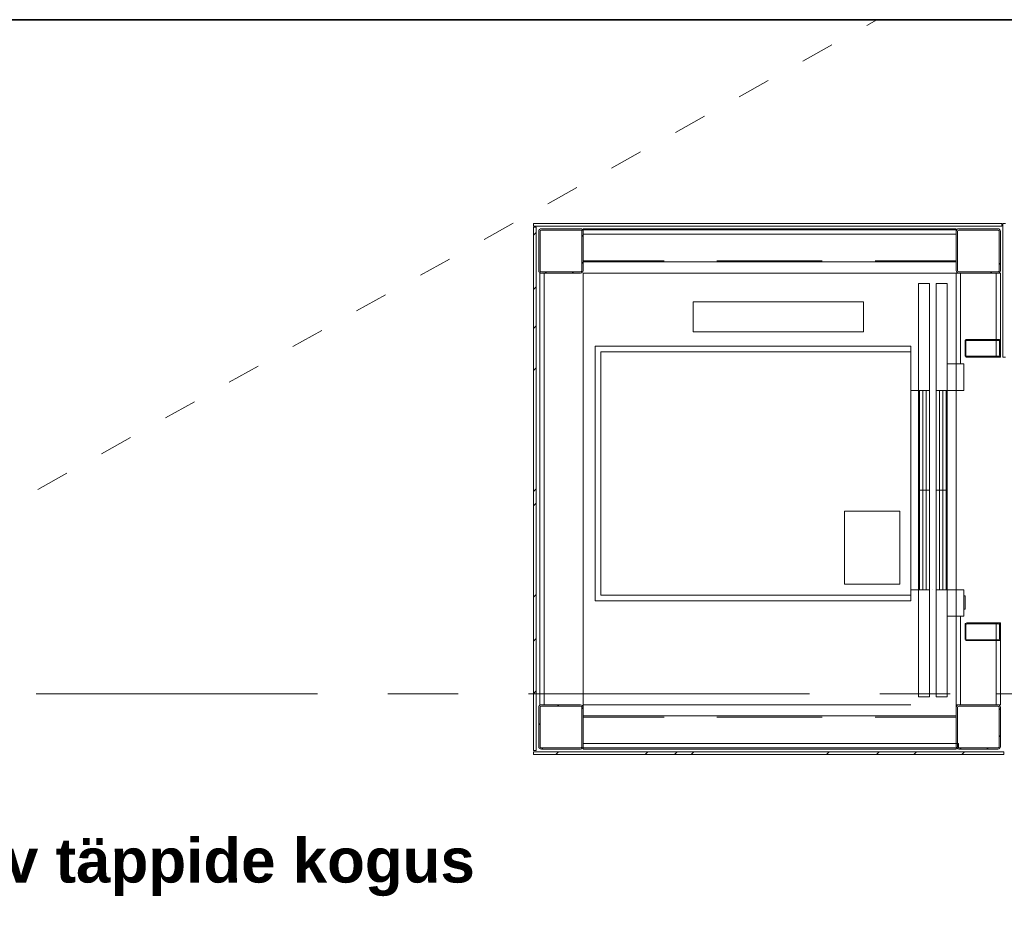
# Model space of a CAD drawing. Header units: millimetres. Extents: x -469965 to -394737, y -22321 to 14469.
# Tile 17 of 256: x -466565 to -462118, y 3469 to 7496. Entities that reach past the tile are written whole.
import ezdxf

# ---------------------------------------------------------------- set-up
doc = ezdxf.new("R2010")
doc.units = ezdxf.units.MM
doc.header["$MEASUREMENT"] = 0
doc.layers.add('Drawing & Figure_Pen_No__100', color=7, linetype='Continuous', lineweight=20)
doc.layers.add('Drawing & Figure_Pen_No__21', color=7, linetype='Continuous', lineweight=35)
doc.layers.add('Drawing & Figure_Pen_No__65', color=7, linetype='Continuous', lineweight=20, true_color=0x80c2ff)
doc.styles.add('GENERATED_STYLE_4', font='arial.ttf')

msp = doc.modelspace()

# ---------------------------------------------------------------- linework, layer by layer
at = {"layer": 'Drawing & Figure_Pen_No__100', "color": 7, "linetype": 'Continuous', "lineweight": 20}
for points in [[(-462739.4, 7470.5), (-462693.5, 7496.2)], [(-463027.4, 7309.3), (-462896.5, 7382.5)], [(-463315.3, 7148.1), (-463184.4, 7221.3)], [(-463603.3, 6986.9), (-463472.4, 7060.1)], [(-463891.2, 6825.7), (-463760.3, 6898.9)], [(-464179.2, 6664.5), (-464048.3, 6737.7)], [(-464467.1, 6503.3), (-464336.2, 6576.5)], [(-464244.3, 6575.8), (-462128.9, 6575.8)], [(-464244.3, 6575.8), (-464244.3, 6563.8)], [(-462128.9, 6563.8), (-464244.3, 6563.8)], [(-464244.3, 4194.8), (-464244.3, 6558.8)], [(-464232.3, 6558.8), (-464244.3, 6558.8)], [(-464232.3, 6558.8), (-464232.3, 4194.8)], [(-464220.3, 6539.8), (-464220.3, 6363.8)], [(-464214.3, 6363.8), (-464214.3, 6539.8)], [(-464032.3, 6551.8), (-464208.3, 6551.8)], [(-464208.3, 6545.8), (-464032.3, 6545.8)], [(-464026.3, 6539.8), (-464026.3, 6363.8)], [(-462335.3, 6551.8), (-464020.3, 6551.8)], [(-464020.3, 6546.9), (-464020.3, 6551.8)], [(-462335.3, 6546.8), (-464020.3, 6546.8)], [(-464020.3, 6546.8), (-464020.3, 6526.8)], [(-464020.3, 6363.8), (-464020.3, 6539.8)], [(-462335.3, 6551.8), (-462335.3, 6546.9)], [(-462335.3, 6526.8), (-462335.3, 6546.8)], [(-462335.3, 6539.8), (-462335.3, 6363.8)], [(-462329.3, 6363.8), (-462329.3, 6539.8)], [(-462147.3, 6551.8), (-462323.3, 6551.8)], [(-462323.3, 6545.8), (-462147.3, 6545.8)], [(-462141.3, 6539.8), (-462141.3, 6363.8)], [(-462135.3, 6363.8), (-462135.3, 6539.8)], [(-462128.9, 6563.8), (-462128.9, 6575.8)], [(-462111.9, 6575.8), (-462123.9, 6575.8)], [(-462123.9, 6575.8), (-462123.9, 5971.8)], [(-464244.3, 6522.5), (-464232.3, 6534.5)], [(-464026.3, 6517), (-464020.3, 6523)], [(-464020.3, 6526.8), (-462335.3, 6526.8)], [(-464755.1, 6342.1), (-464624.2, 6415.3)], [(-464020.3, 6407.8), (-463654.1, 6407.8)], [(-463415.9, 6407.8), (-462939.7, 6407.8)], [(-462701.6, 6407.8), (-462335.3, 6407.8)], [(-464026.3, 6395.1), (-464020.3, 6401.1)], [(-464020.3, 6401.8), (-462335.3, 6401.8)], [(-462141.3, 6390.5), (-462135.3, 6396.5)], [(-464215.3, 6351.8), (-464215.3, 4401.8)], [(-464195.3, 6351.8), (-464215.3, 6351.8)], [(-464032.3, 6357.8), (-464208.3, 6357.8)], [(-464208.3, 6351.8), (-464032.3, 6351.8)], [(-464195.3, 4401.8), (-464195.3, 6351.8)], [(-464191.5, 6351.8), (-464185.5, 6357.8)], [(-464069.6, 6351.8), (-464063.6, 6357.8)], [(-464020.3, 6351.8), (-462335.3, 6351.8)], [(-464020.3, 4389.8), (-464020.3, 6351.8)], [(-464020.3, 6351.8), (-462540.3, 6351.8)], [(-464020.3, 4401.8), (-464020.3, 6351.8)], [(-462377.8, 6351.8), (-462425.3, 6351.8)], [(-462335.3, 6351.8), (-462335.3, 5941.8)], [(-462315.3, 6351.8), (-462335.3, 6351.8)], [(-462147.3, 6357.8), (-462323.3, 6357.8)], [(-462323.3, 6351.8), (-462147.3, 6351.8)], [(-462315.3, 5941.8), (-462315.3, 6351.8)], [(-462179.9, 6351.8), (-462173.9, 6357.8)], [(-462155.3, 6351.8), (-462155.3, 5971.8)], [(-462135.3, 6351.8), (-462155.3, 6351.8)], [(-462135.3, 5971.8), (-462135.3, 6351.8)], [(-464244.3, 6277.5), (-464232.3, 6289.5)], [(-462505.3, 6305.3), (-462455.3, 6305.3)], [(-462505.3, 5371.8), (-462505.3, 6305.3)], [(-462455.3, 6305.3), (-462455.3, 5371.8)], [(-462425.3, 6305.3), (-462375.3, 6305.3)], [(-462425.3, 6305.3), (-462425.3, 5371.8)], [(-462375.3, 5371.8), (-462375.3, 6305.3)], [(-465043, 6180.9), (-464912.1, 6254.1)], [(-462753.3, 6221.9), (-463523.8, 6221.9)], [(-463523.8, 6086.9), (-463523.8, 6221.9)], [(-462753.3, 6086.9), (-462753.3, 6221.9)], [(-465331, 6019.7), (-465200.1, 6092.9)], [(-464244.3, 6100.9), (-464232.3, 6112.9)], [(-462753.3, 6086.9), (-463523.8, 6086.9)], [(-462143.3, 6051.8), (-462287.3, 6051.8)], [(-463965.3, 6021.8), (-462540.3, 6021.8)], [(-463965.3, 4871.8), (-463965.3, 6021.8)], [(-462540.3, 6021.8), (-462540.3, 4871.8)], [(-462295.3, 6043.8), (-462295.3, 5979.8)], [(-462291.3, 5979.8), (-462291.3, 6043.8)], [(-462287.3, 6047.8), (-462143.3, 6047.8)], [(-462139.3, 6043.8), (-462139.3, 5979.8)], [(-462135.3, 5979.8), (-462135.3, 6043.8)], [(-463940.3, 5996.8), (-462540.3, 5996.8)], [(-463940.3, 4896.8), (-463940.3, 5996.8)], [(-462143.3, 5975.8), (-462287.3, 5975.8)], [(-462287.3, 5971.8), (-462143.3, 5971.8)], [(-462155.3, 5971.8), (-462135.3, 5971.8)], [(-462123.9, 5971.8), (-462111.9, 5971.8)], [(-465618.9, 5858.5), (-465488, 5931.7)], [(-464244.3, 5911.2), (-464232.3, 5923.2)], [(-462375.3, 5941.8), (-462335.3, 5941.8)], [(-462335.3, 5941.8), (-462335.3, 4801.8)], [(-462335.3, 5941.8), (-462315.3, 5941.8)], [(-462315.3, 5941.8), (-462300.3, 5941.8)], [(-462300.3, 5941.8), (-462300.3, 5821.8)], [(-462540.3, 5821.8), (-462455.3, 5821.8)], [(-462500.3, 5821.8), (-462500.3, 4921.8)], [(-462485.3, 5821.8), (-462485.3, 4921.8)], [(-462470.3, 5821.8), (-462470.3, 4921.8)], [(-462425.3, 5821.8), (-462375.3, 5821.8)], [(-462410.3, 5821.8), (-462410.3, 4921.8)], [(-462395.3, 5821.8), (-462395.3, 4921.8)], [(-462380.3, 5821.8), (-462380.3, 4921.8)], [(-462375.3, 5821.8), (-462300.3, 5821.8)], [(-465906.9, 5697.3), (-465776, 5770.5)], [(-466194.8, 5536.1), (-466063.9, 5609.4)], [(-466482.8, 5374.9), (-466351.9, 5448.2)], [(-464244.3, 5365.1), (-464232.3, 5377.1)], [(-462455.3, 5371.8), (-462505.3, 5371.8)], [(-462505.3, 5371.8), (-462505.3, 4438.3)], [(-462455.3, 4438.3), (-462455.3, 5371.8)], [(-462425.3, 4438.3), (-462425.3, 5371.8)], [(-462375.3, 5371.8), (-462425.3, 5371.8)], [(-462375.3, 5371.8), (-462375.3, 4438.3)], [(-464244.3, 5299.9), (-464232.3, 5311.9)], [(-462840.3, 5276.8), (-462590.3, 5276.8)], [(-462840.3, 5276.8), (-462840.3, 4946.8)], [(-462590.3, 5276.8), (-462590.3, 4946.8)], [(-462840.3, 4946.8), (-462590.3, 4946.8)], [(-464244.3, 4887.4), (-464232.3, 4899.4)], [(-462540.3, 4896.8), (-463940.3, 4896.8)], [(-462540.3, 4921.8), (-462455.3, 4921.8)], [(-462440.8, 4921.8), (-462440.3, 4921.8)], [(-462425.3, 4921.8), (-462375.3, 4921.8)], [(-462375.3, 4921.8), (-462300.3, 4921.8)], [(-462300.3, 4893.5), (-462300.3, 4921.8)], [(-462300.3, 4833.5), (-462300.3, 4893.5)], [(-462300.3, 4893.5), (-462294.3, 4893.5)], [(-462294.3, 4893.5), (-462294.3, 4833.5)], [(-462540.3, 4871.8), (-463965.3, 4871.8)], [(-462300.3, 4801.8), (-462300.3, 4833.5)], [(-462300.3, 4833.5), (-462294.3, 4833.5)], [(-462375.3, 4801.8), (-462335.3, 4801.8)], [(-462335.3, 4801.8), (-462335.3, 4401.8)], [(-462315.3, 4801.8), (-462335.3, 4801.8)], [(-462315.3, 4801.8), (-462300.3, 4801.8)], [(-462315.3, 4401.8), (-462315.3, 4801.8)], [(-462295.3, 4763.8), (-462295.3, 4699.8)], [(-462291.3, 4699.8), (-462291.3, 4763.8)], [(-462143.3, 4771.8), (-462287.3, 4771.8)], [(-462287.3, 4767.8), (-462143.3, 4767.8)], [(-462255.2, 4767.8), (-462251.2, 4771.8)], [(-462155.3, 4771.8), (-462155.3, 4401.8)], [(-462135.3, 4771.8), (-462155.3, 4771.8)], [(-462139.3, 4761.9), (-462135.9, 4765.3)], [(-462139.3, 4763.8), (-462139.3, 4699.8)], [(-462135.3, 4401.8), (-462135.3, 4771.8)], [(-462135.3, 4699.8), (-462135.3, 4763.8)], [(-462295.3, 4727.8), (-462291.3, 4731.8)], [(-464244.3, 4688.6), (-464232.3, 4700.6)], [(-462143.3, 4695.8), (-462287.3, 4695.8)], [(-462287.3, 4691.8), (-462143.3, 4691.8)], [(-462209.3, 4691.8), (-462205.3, 4695.8)], [(-466489.8, 4451.8), (-465219.8, 4451.8)], [(-464902.3, 4451.8), (-464584.8, 4451.8)], [(-464267.3, 4451.8), (-462997.3, 4451.8)], [(-464244.3, 4452.7), (-464232.3, 4464.7)], [(-462679.8, 4451.8), (-462362.3, 4451.8)], [(-462155.3, 4451.8), (-461575.3, 4451.8)], [(-462505.3, 4438.3), (-462455.3, 4438.3)], [(-462425.3, 4438.3), (-462375.3, 4438.3)], [(-464220.3, 4389.8), (-464220.3, 4213.8)], [(-464215.3, 4401.8), (-464195.3, 4401.8)], [(-464214.3, 4213.8), (-464214.3, 4389.8)], [(-464032.3, 4401.8), (-464208.3, 4401.8)], [(-464208.3, 4395.8), (-464032.3, 4395.8)], [(-464135.9, 4395.8), (-464129.9, 4401.8)], [(-464026.3, 4389.8), (-464026.3, 4213.8)], [(-464026.3, 4383.6), (-464020.3, 4389.6)], [(-462540.3, 4401.8), (-464020.3, 4401.8)], [(-464020.3, 4213.8), (-464020.3, 4389.8)], [(-462335.3, 4401.8), (-462335.3, 4389.8)], [(-462335.3, 4401.8), (-462315.3, 4401.8)], [(-462335.3, 4389.8), (-462335.3, 4213.8)], [(-462329.3, 4213.8), (-462329.3, 4389.8)], [(-462147.3, 4401.8), (-462323.3, 4401.8)], [(-462323.3, 4395.8), (-462147.3, 4395.8)], [(-462155.3, 4401.8), (-462135.3, 4401.8)], [(-462141.3, 4389.8), (-462141.3, 4213.8)], [(-462141.3, 4378.9), (-462135.3, 4384.9)], [(-462135.3, 4213.8), (-462135.3, 4389.8)], [(-464220.3, 4311.5), (-464214.3, 4317.5)], [(-462335.3, 4351.8), (-464020.3, 4351.8)], [(-464020.3, 4345.8), (-463654.1, 4345.8)], [(-463415.9, 4345.8), (-462939.7, 4345.8)], [(-462701.6, 4345.8), (-462335.3, 4345.8)], [(-462325.3, 4226.8), (-464020.3, 4226.8)], [(-464020.3, 4226.8), (-464020.3, 4206.8)], [(-462325.3, 4206.8), (-462325.3, 4226.8)], [(-462141.3, 4257), (-462135.3, 4263)], [(-464244.3, 4194.8), (-464232.3, 4194.8)], [(-464244.3, 4189.8), (-462120.3, 4189.8)], [(-464244.3, 4189.8), (-464244.3, 4177.8)], [(-464032.3, 4207.8), (-464208.3, 4207.8)], [(-464208.3, 4201.8), (-464032.3, 4201.8)], [(-464208, 4201.8), (-464202, 4207.8)], [(-464143.7, 4177.8), (-464131.7, 4189.8)], [(-464020.3, 4206.8), (-462325.3, 4206.8)], [(-464020.3, 4201.8), (-464020.3, 4206.8)], [(-464020.3, 4201.8), (-462335.3, 4201.8)], [(-463740.3, 4177.8), (-463728.3, 4189.8)], [(-463606.8, 4177.8), (-463594.8, 4189.8)], [(-463532.4, 4177.8), (-463520.4, 4189.8)], [(-462921.1, 4177.8), (-462909.1, 4189.8)], [(-462694.4, 4177.8), (-462682.4, 4189.8)], [(-462526.9, 4177.8), (-462514.9, 4189.8)], [(-462335.3, 4206.8), (-462335.3, 4201.8)], [(-462147.3, 4207.8), (-462323.3, 4207.8)], [(-462323.3, 4201.8), (-462147.3, 4201.8)], [(-462318.3, 4201.8), (-462312.3, 4207.8)], [(-462309.8, 4177.8), (-462297.8, 4189.8)], [(-462196.5, 4201.8), (-462190.5, 4207.8)], [(-462120.3, 4177.8), (-462120.3, 4189.8)], [(-462120.3, 4177.8), (-464244.3, 4177.8)]]:
    msp.add_lwpolyline(points, dxfattribs=at)
for points in [[(-464220.3, 6539.8, -0.414214), (-464208.3, 6551.8)], [(-464214.3, 6539.8, -0.413739), (-464208.3, 6545.8)], [(-464032.3, 6551.8, -0.414214), (-464020.3, 6539.8)], [(-464032.3, 6545.8, -0.413739), (-464026.3, 6539.8)], [(-462335.3, 6539.8, -0.414214), (-462323.3, 6551.8)], [(-462329.3, 6539.8, -0.413739), (-462323.3, 6545.8)], [(-462147.3, 6551.8, -0.414214), (-462135.3, 6539.8)], [(-462147.3, 6545.8, -0.413739), (-462141.3, 6539.8)], [(-464208.3, 6351.8, -0.414214), (-464220.3, 6363.8)], [(-464208.3, 6357.8, -0.413738), (-464214.3, 6363.8)], [(-464020.3, 6363.8, -0.414214), (-464032.3, 6351.8)], [(-464026.3, 6363.8, -0.413738), (-464032.3, 6357.8)], [(-462323.3, 6351.8, -0.414214), (-462335.3, 6363.8)], [(-462323.3, 6357.8, -0.413738), (-462329.3, 6363.8)], [(-462135.3, 6363.8, -0.414214), (-462147.3, 6351.8)], [(-462141.3, 6363.8, -0.413738), (-462147.3, 6357.8)], [(-462295.3, 6043.8, -0.414214), (-462287.3, 6051.8)], [(-462143.3, 6051.8, -0.414214), (-462135.3, 6043.8)], [(-462291.3, 6043.8, -0.413739), (-462287.3, 6047.8)], [(-462143.3, 6047.8, -0.413739), (-462139.3, 6043.8)], [(-462287.3, 5971.8, -0.414214), (-462295.3, 5979.8)], [(-462287.3, 5975.8, -0.413739), (-462291.3, 5979.8)], [(-462135.3, 5979.8, -0.414214), (-462143.3, 5971.8)], [(-462139.3, 5979.8, -0.413739), (-462143.3, 5975.8)], [(-462295.3, 4763.8, -0.414214), (-462287.3, 4771.8)], [(-462291.3, 4763.8, -0.413739), (-462287.3, 4767.8)], [(-462143.3, 4771.8, -0.414214), (-462135.3, 4763.8)], [(-462143.3, 4767.8, -0.413739), (-462139.3, 4763.8)], [(-462287.3, 4691.8, -0.414214), (-462295.3, 4699.8)], [(-462287.3, 4695.8, -0.413739), (-462291.3, 4699.8)], [(-462135.3, 4699.8, -0.414214), (-462143.3, 4691.8)], [(-462139.3, 4699.8, -0.413739), (-462143.3, 4695.8)], [(-464220.3, 4389.8, -0.414214), (-464208.3, 4401.8)], [(-464214.3, 4389.8, -0.413739), (-464208.3, 4395.8)], [(-464032.3, 4401.8, -0.414214), (-464020.3, 4389.8)], [(-464032.3, 4395.8, -0.413739), (-464026.3, 4389.8)], [(-462335.3, 4389.8, -0.414214), (-462323.3, 4401.8)], [(-462329.3, 4389.8, -0.413739), (-462323.3, 4395.8)], [(-462147.3, 4401.8, -0.414214), (-462135.3, 4389.8)], [(-462147.3, 4395.8, -0.413739), (-462141.3, 4389.8)], [(-464208.3, 4201.8, -0.414214), (-464220.3, 4213.8)], [(-464208.3, 4207.8, -0.413738), (-464214.3, 4213.8)], [(-464020.3, 4213.8, -0.414214), (-464032.3, 4201.8)], [(-464026.3, 4213.8, -0.413738), (-464032.3, 4207.8)], [(-462323.3, 4201.8, -0.414214), (-462335.3, 4213.8)], [(-462323.3, 4207.8, -0.413738), (-462329.3, 4213.8)], [(-462135.3, 4213.8, -0.414214), (-462147.3, 4201.8)], [(-462141.3, 4213.8, -0.413738), (-462147.3, 4207.8)]]:
    msp.add_lwpolyline(points, format="xyb", dxfattribs=at)
at = {"layer": 'Drawing & Figure_Pen_No__21', "color": 7, "linetype": 'Continuous', "lineweight": 35}
msp.add_lwpolyline([(-452465.2, 7496.2), (-469965.3, 7496.2)], dxfattribs=at)

# ---------------------------------------------------------------- texts
at = {"layer": 'Drawing & Figure_Pen_No__65', "color": 151, "linetype": 'Continuous', "lineweight": 20, "true_color": 0x80c2ff, "insert": (-469104.6, 3537.4), "char_height": 200, "attachment_point": 7, "style": 'GENERATED_STYLE_4'}
msp.add_mtext('\\A1;{\\pql;\\fArial Baltic|b1|i0|c186|p34;Sisetrepil kasutatav täppide kogus}', dxfattribs=at)

doc.saveas('drawing.dxf')
